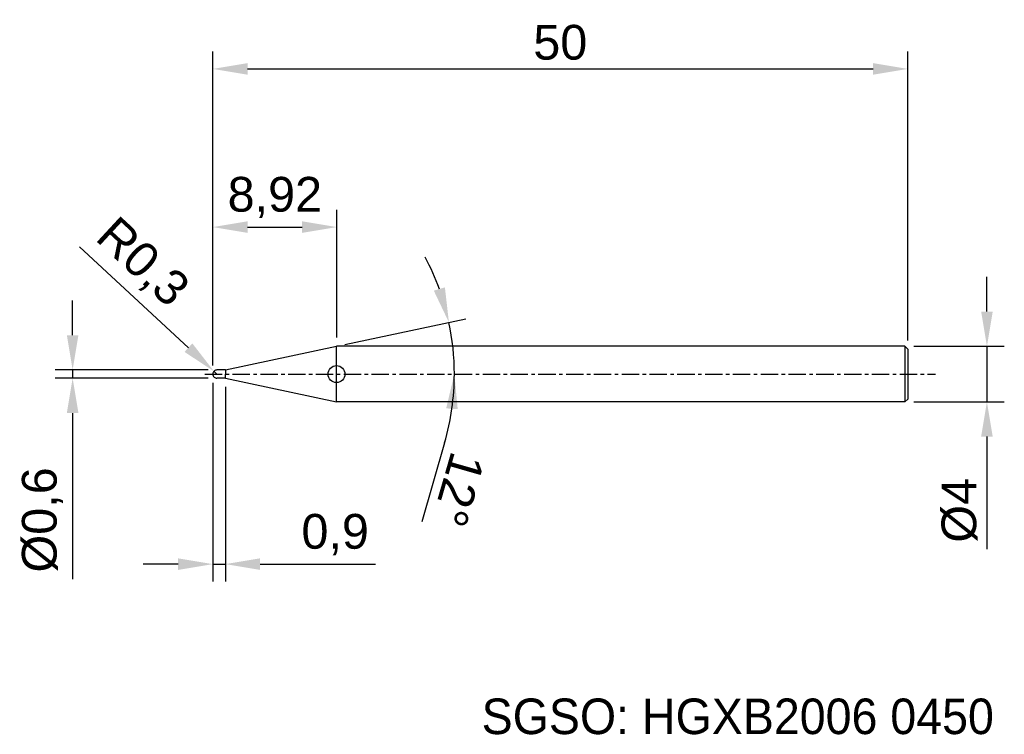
# Model space of a CAD drawing. Header units: millimetres. Extents: x 7874 to 7944.8, y 6079.1 to 6130.5.
import ezdxf
from ezdxf.enums import TextEntityAlignment as Align

# ---------------------------------------------------------------- set-up
doc = ezdxf.new("R2010")
doc.units = ezdxf.units.MM
doc.linetypes.add('CENTER', pattern=[2, 1.25, -0.25, 0.25, -0.25])
for name, color, linetype, lineweight in [('SK1', 4, 'Continuous', 25), ('SK4', 2, 'Continuous', 25), ('SK6', 5, 'Continuous', 25)]:
    doc.layers.add(name, color=color, linetype=linetype, lineweight=lineweight)
doc.styles.add('MS PGothic', font='txt')
doc.styles.get("Standard").update_dxf_attribs({"font": 'arial.ttf'})
doc.dimstyles.new('ISO-25', dxfattribs={"dimtxt": 2.5, "dimasz": 2.5, "dimexe": 1.25, "dimexo": 0.625, "dimtad": 1, "dimtxsty": 'Standard', "dimcen": 2.5, "dimadec": 0, "dimazin": 0, "dimtfac": 1, "dimtmove": 0, "dimatfit": 3, "dimfxl": 1, "dimarcsym": 0})

# ---------------------------------------------------------------- blocks, each defined once
blk = doc.blocks.new('*D47')
at = {"color": 0, "linetype": 'ByBlock', "lineweight": -2, "transparency": 16777216}
for p, q in [((7943.557, 6109.541), (7943.557, 6112.041)), ((7938.287, 6107.041), (7944.807, 6107.041)), ((7943.557, 6107.041), (7943.557, 6103.041)), ((7938.287, 6103.041), (7944.807, 6103.041)), ((7943.557, 6100.541), (7943.557, 6092.442))]:
    blk.add_line(p, q, dxfattribs=at)
at = {"color": 0, "linetype": 'ByBlock', "transparency": 16777216}
for points in [[(7943.14, 6109.541), (7943.974, 6109.541), (7943.557, 6107.041)], [(7943.14, 6100.541), (7943.974, 6100.541), (7943.557, 6103.041)]]:
    blk.add_solid(points, dxfattribs=at)
at = {"layer": 'Defpoints', "color": 0, "linetype": 'ByBlock', "transparency": 16777216}
for p in [(7937.662, 6107.041), (7937.662, 6103.041), (7943.557, 6103.041)]:
    blk.add_point(p, dxfattribs=at)
at = {"color": 0, "linetype": 'ByBlock', "transparency": 16777216, "insert": (7941.586, 6095.241), "char_height": 2.5, "attachment_point": 5, "rotation": 90}
blk.add_mtext('{\\fArial|b0|i0|c134|p34;%%C}4', dxfattribs=at)
blk = doc.blocks.new('*D48')
at = {"color": 0, "linetype": 'ByBlock', "lineweight": -2, "transparency": 16777216}
for p, q in [((7877.775, 6107.841), (7877.775, 6110.341)), ((7887.537, 6105.341), (7876.525, 6105.341)), ((7877.775, 6105.341), (7877.775, 6104.741)), ((7887.537, 6104.741), (7876.525, 6104.741)), ((7877.775, 6102.241), (7877.775, 6090.289))]:
    blk.add_line(p, q, dxfattribs=at)
at = {"color": 0, "linetype": 'ByBlock', "transparency": 16777216}
for points in [[(7877.359, 6107.841), (7878.192, 6107.841), (7877.775, 6105.341)], [(7877.359, 6102.241), (7878.192, 6102.241), (7877.775, 6104.741)]]:
    blk.add_solid(points, dxfattribs=at)
at = {"layer": 'Defpoints', "color": 0, "linetype": 'ByBlock', "transparency": 16777216}
for p in [(7888.162, 6105.341), (7877.775, 6104.741), (7888.162, 6104.741)]:
    blk.add_point(p, dxfattribs=at)
at = {"color": 0, "linetype": 'ByBlock', "transparency": 16777216, "insert": (7875.607, 6094.549), "char_height": 2.5, "attachment_point": 5, "rotation": 90}
blk.add_mtext('{\\fArial|b0|i0|c134|p34;%%C}0,6', dxfattribs=at)
blk = doc.blocks.new('*D49')
at = {"color": 0, "linetype": 'ByBlock', "lineweight": -2, "transparency": 16777216}
for p, q in [((7887.862, 6105.666), (7887.862, 6128.25)), ((7937.862, 6107.466), (7937.862, 6128.25)), ((7890.362, 6127), (7935.362, 6127))]:
    blk.add_line(p, q, dxfattribs=at)
at = {"color": 0, "linetype": 'ByBlock', "transparency": 16777216}
for points in [[(7890.362, 6127.417), (7890.362, 6126.583), (7887.862, 6127)], [(7935.362, 6127.417), (7935.362, 6126.583), (7937.862, 6127)]]:
    blk.add_solid(points, dxfattribs=at)
at = {"layer": 'Defpoints', "color": 0, "linetype": 'ByBlock', "transparency": 16777216}
for p in [(7937.862, 6127), (7937.862, 6106.841), (7887.862, 6105.041)]:
    blk.add_point(p, dxfattribs=at)
at = {"color": 0, "linetype": 'ByBlock', "transparency": 16777216, "insert": (7912.862, 6128.901), "char_height": 2.5, "attachment_point": 5}
blk.add_mtext('50', dxfattribs=at)
blk = doc.blocks.new('*D51')
at = {"color": 0, "linetype": 'ByBlock', "lineweight": -2, "transparency": 16777216}
for p, q in [((7887.862, 6105.666), (7887.862, 6116.869)), ((7896.783, 6107.67), (7896.783, 6116.869)), ((7890.362, 6115.619), (7894.283, 6115.619))]:
    blk.add_line(p, q, dxfattribs=at)
at = {"color": 0, "linetype": 'ByBlock', "transparency": 16777216}
for points in [[(7890.362, 6116.036), (7890.362, 6115.203), (7887.862, 6115.619)], [(7894.283, 6116.036), (7894.283, 6115.203), (7896.783, 6115.619)]]:
    blk.add_solid(points, dxfattribs=at)
at = {"layer": 'Defpoints', "color": 0, "linetype": 'ByBlock', "transparency": 16777216}
for p in [(7896.783, 6115.619), (7896.783, 6107.045), (7887.862, 6105.041)]:
    blk.add_point(p, dxfattribs=at)
at = {"color": 0, "linetype": 'ByBlock', "transparency": 16777216, "insert": (7892.323, 6117.747), "char_height": 2.5, "attachment_point": 5}
blk.add_mtext('8,92', dxfattribs=at)
blk = doc.blocks.new('*D59')
at = {"color": 0, "linetype": 'ByBlock', "lineweight": -2, "transparency": 16777216}
for p, q in [((7887.862, 6104.416), (7887.862, 6090.118)), ((7888.762, 6104.116), (7888.762, 6090.118)), ((7885.362, 6091.368), (7882.862, 6091.368)), ((7887.862, 6091.368), (7888.762, 6091.368)), ((7891.262, 6091.368), (7899.569, 6091.368))]:
    blk.add_line(p, q, dxfattribs=at)
at = {"color": 0, "linetype": 'ByBlock', "transparency": 16777216}
for points in [[(7885.362, 6091.785), (7885.362, 6090.951), (7887.862, 6091.368)], [(7891.262, 6091.785), (7891.262, 6090.951), (7888.762, 6091.368)]]:
    blk.add_solid(points, dxfattribs=at)
at = {"layer": 'Defpoints', "color": 0, "linetype": 'ByBlock', "transparency": 16777216}
for p in [(7887.862, 6105.041), (7888.762, 6104.741), (7888.762, 6091.368)]:
    blk.add_point(p, dxfattribs=at)
at = {"color": 0, "linetype": 'ByBlock', "transparency": 16777216, "insert": (7896.665, 6093.495), "char_height": 2.5, "attachment_point": 5}
blk.add_mtext('0,9', dxfattribs=at)
blk = doc.blocks.new('*D61')
at = {"color": 0, "linetype": 'ByBlock', "lineweight": -2, "transparency": 16777216}
for p, q in [((7897.371, 6107.171), (7906.072, 6109.02)), ((7904.541, 6100.09), (7902.903, 6094.402))]:
    blk.add_line(p, q, dxfattribs=at)
for start, end in [(20.01358, 28.02715), (360, 12), (343.93332, 360), (343.97285, 351.98642)]:
    blk.add_arc((7887.351, 6105.041), 17.889, start, end, dxfattribs=at)
at = {"color": 0, "linetype": 'ByBlock', "transparency": 16777216}
for points in [[(7904.56, 6111.278), (7903.759, 6111.048), (7904.849, 6108.76)], [(7904.65, 6102.576), (7905.481, 6102.518), (7905.24, 6105.041)]]:
    blk.add_solid(points, dxfattribs=at)
at = {"layer": 'Defpoints', "color": 0, "linetype": 'ByBlock', "transparency": 16777216}
for p in [(7905.066, 6107.53), (7896.76, 6107.041), (7888.762, 6105.341), (7887.281, 6105.041), (7939.859, 6105.041)]:
    blk.add_point(p, dxfattribs=at)
at = {"color": 0, "linetype": 'ByBlock', "transparency": 16777216, "insert": (7905.529, 6096.725), "char_height": 2.5, "attachment_point": 5, "rotation": 253.93332}
blk.add_mtext('12°', dxfattribs=at)
blk = doc.blocks.new('*D62')
at = {"color": 0, "linetype": 'ByBlock', "lineweight": -2, "transparency": 16777216}
for p, q in [((7878.258, 6114.206), (7886.107, 6106.942)), ((7888.162, 6105.041), (7887.942, 6105.244))]:
    blk.add_line(p, q, dxfattribs=at)
at = {"color": 0, "linetype": 'ByBlock', "transparency": 16777216}
blk.add_solid([(7886.39, 6107.248), (7885.824, 6106.637), (7887.942, 6105.244)], dxfattribs=at)
at = {"layer": 'Defpoints', "color": 0, "linetype": 'ByBlock', "transparency": 16777216}
for p in [(7887.942, 6105.244), (7888.162, 6105.041)]:
    blk.add_point(p, dxfattribs=at)
at = {"color": 0, "linetype": 'ByBlock', "transparency": 16777216, "insert": (7882.71, 6112.985), "char_height": 2.5, "attachment_point": 5, "rotation": 317.21831}
blk.add_mtext('R0,3', dxfattribs=at)

msp = doc.modelspace()

# ---------------------------------------------------------------- linework, layer by layer
at = {"color": 4, "linetype": 'ByBlock'}
for p, q in [((7888.762, 6105.341), (7896.76, 6107.041)), ((7896.76, 6103.041), (7896.76, 6107.041)), ((7888.762, 6105.341), (7888.162, 6105.341)), ((7888.762, 6105.341), (7888.762, 6105.041)), ((7888.762, 6104.741), (7888.162, 6104.741)), ((7888.762, 6104.741), (7888.762, 6105.041)), ((7888.762, 6104.741), (7896.76, 6103.041))]:
    msp.add_line(p, q, dxfattribs=at)
msp.add_circle((7896.76, 6105.041), 0.609, dxfattribs=at)
at = {"layer": 'SK1', "linetype": 'Continuous'}
for p, q in [((7937.662, 6107.041), (7896.76, 6107.041)), ((7937.662, 6107.041), (7937.862, 6106.841)), ((7937.662, 6107.041), (7937.662, 6103.041)), ((7937.862, 6106.841), (7937.862, 6103.241)), ((7937.662, 6103.041), (7896.76, 6103.041)), ((7937.862, 6103.241), (7937.662, 6103.041))]:
    msp.add_line(p, q, dxfattribs=at)
at = {"layer": 'SK1', "color": 4, "linetype": 'Continuous'}
for start, end in [(90, 180.00003), (179.99997, 270)]:
    msp.add_arc((7888.162, 6105.041), 0.3, start, end, dxfattribs=at)
at = {"layer": 'SK4', "linetype": 'CENTER'}
msp.add_line((7887.281, 6105.041), (7939.859, 6105.041), dxfattribs=at)

# ---------------------------------------------------------------- texts
at = {"layer": 'SK6', "color": 5, "linetype": 'Continuous', "style": 'MS PGothic'}
msp.add_text('SGSO: HGXB2006 0450', height=2.55961, dxfattribs=at).set_placement((7907.202, 6078.369), align=Align.BOTTOM_LEFT)

# ---------------------------------------------------------------- dimensions: what is measured, and where the dimension line sits
at = {"linetype": 'ByBlock'}
for base, p2, picture, middle in [((7937.862, 6127), (7937.862, 6106.841), '*D49', (7912.862, 6128.901)), ((7896.783, 6115.619), (7896.783, 6107.045), '*D51', (7892.323, 6117.747)), ((7888.762, 6091.368), (7888.762, 6104.741), '*D59', (7896.665, 6093.495))]:
    dim = msp.add_linear_dim(base=base, p1=(7887.862, 6105.041), p2=p2, dimstyle='ISO-25', dxfattribs=at)
    dim.commit()
    dim.dimension.update_dxf_attribs({"geometry": picture, "text_midpoint": middle})
dim = msp.add_radius_dim(center=(7888.162, 6105.041), mpoint=(7887.942, 6105.244), dimstyle='ISO-25', dxfattribs=at)
dim.commit()
dim.dimension.update_dxf_attribs({"geometry": '*D62', "text_midpoint": (7882.71, 6112.985)})
dim = msp.add_angular_dim_2l(base=(7905.066, 6107.53), line1=((7887.281, 6105.041), (7939.859, 6105.041)), line2=((7888.762, 6105.341), (7896.76, 6107.041)), dimstyle='ISO-25', dxfattribs=at)
dim.commit()
dim.dimension.update_dxf_attribs({"geometry": '*D61', "text_midpoint": (7905.529, 6096.725)})
for base, p1, p2, picture, middle in [((7943.557, 6103.041), (7937.662, 6107.041), (7937.662, 6103.041), '*D47', (7943.557, 6095.241)), ((7877.775, 6104.741), (7888.162, 6105.341), (7888.162, 6104.741), '*D48', (7877.775, 6094.549))]:
    dim = msp.add_linear_dim(base=base, p1=p1, p2=p2, angle=90, text='{\\fArial|b0|i0|c134|p34;%%C}<>', dimstyle='ISO-25', dxfattribs=at)
    dim.commit()
    dim.dimension.update_dxf_attribs({"geometry": picture, "text_midpoint": middle, "dimtype": 160})

doc.saveas('drawing.dxf')
